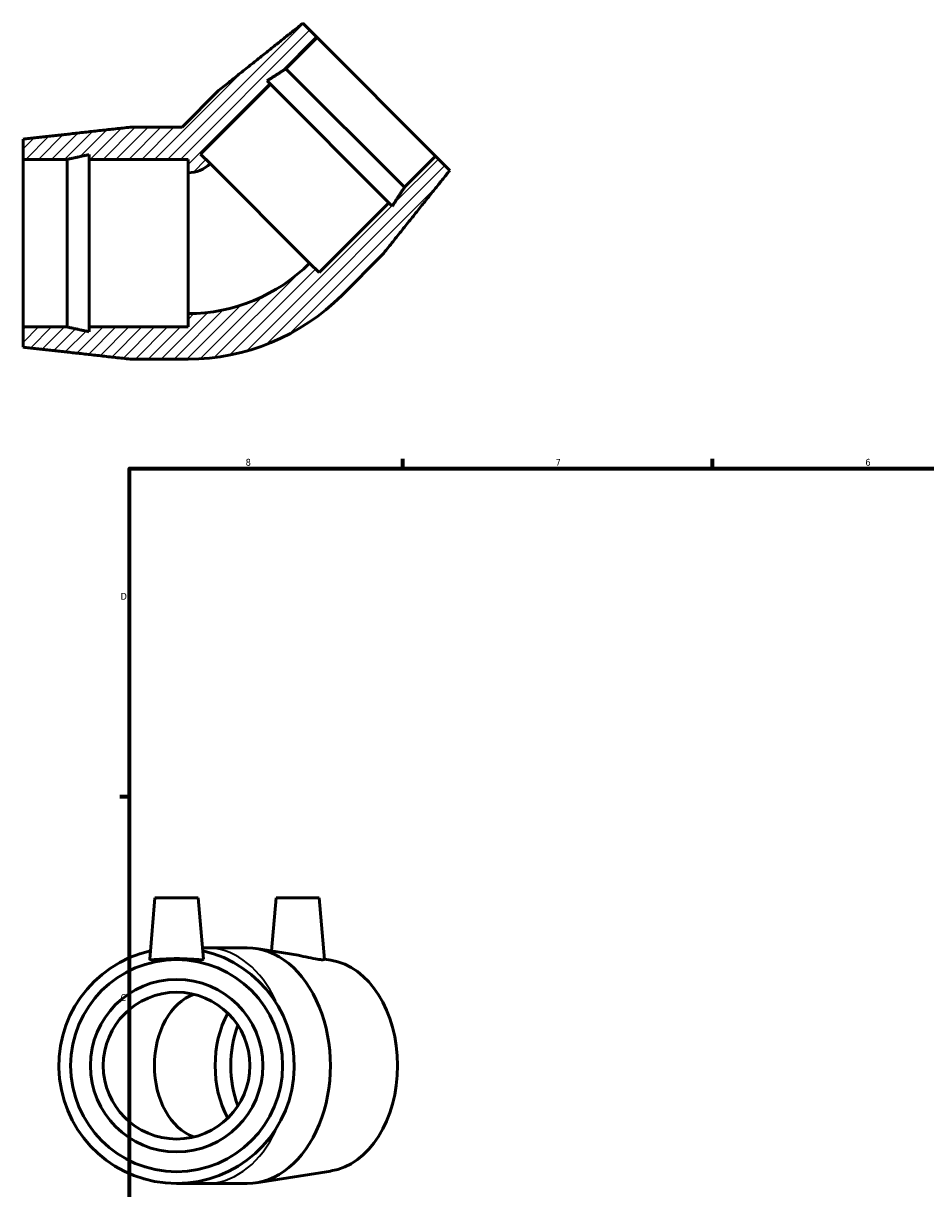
# Model space of a CAD drawing. Header units: inches. Extents: x -1 to 44.1, y -0.9 to 32.8.
# Tile 2 of 4: x -1 to 11.4, y 11.1 to 27.1. Entities that reach past the tile are written whole.
import ezdxf

# ---------------------------------------------------------------- set-up
doc = ezdxf.new("R2010")
doc.units = ezdxf.units.IN
doc.header["$MEASUREMENT"] = 0
for name, color, linetype, lineweight in [('Border (ANSI)', 7, 'Continuous', 70), ('Hatch (ANSI)', 7, 'Continuous', 18), ('Visible (ANSI)', 7, 'Continuous', 50), ('Visible Narrow (ANSI)', 7, 'Continuous', 35)]:
    doc.layers.add(name, color=color, linetype=linetype, lineweight=lineweight)
doc.styles.add('Note Text (ANSI)', font='tahoma.ttf')

# ---------------------------------------------------------------- blocks, each defined once
blk = doc.blocks.new('Borders Default Border')
at = {"layer": 'Border (ANSI)'}
for p, q in [((4.25, 21), (4.25, 21.134)), ((8.5, 21), (8.5, 21.134)), ((0.5, 16.5), (0.366, 16.5))]:
    blk.add_line(p, q, dxfattribs=at)
at = {"layer": 'Border (ANSI)', "flags": 128}
blk.add_lwpolyline([(0.5, 1), (0.5, 21), (33.5, 21), (33.5, 1), (0.5, 1)], dxfattribs=at)
at = {"layer": 'Border (ANSI)', "color": 5, "true_color": 0x0000ff, "char_height": 0.0945, "attachment_point": 7, "style": 'Note Text (ANSI)'}
for s, insert in [('8', (2.094, 21.038)), ('7', (6.346, 21.04)), ('6', (10.595, 21.038)), ('D', (0.378, 19.203)), ('C', (0.378, 13.701))]:
    blk.add_mtext(s, dxfattribs=dict(at, insert=insert))

msp = doc.modelspace()

# ---------------------------------------------------------------- hatches: boundary and pattern name
at = {"layer": 'Hatch (ANSI)'}
h = msp.add_hatch(dxfattribs=at)
h.set_pattern_fill('ANSI31', color=256, style=0)
edge = h.paths.add_edge_path()
edge.add_ellipse((1.303, 25.483), major_axis=(2.982, 0), ratio=1, start_angle=270, end_angle=315)
edge.add_line((3.412, 23.375), (3.972, 23.935))
edge.add_spline(control_points=[(3.972, 23.935), (4.458, 24.543), (4.894, 25.089)], knot_values=[3.690479, 3.690479, 3.690479, 7.439012, 7.439012, 7.439012], weights=[1.006002, 1.007626, 1.00636], degree=2, periodic=0)
edge.add_line((4.894, 25.089), (4.698, 25.285))
edge.add_line((4.698, 25.285), (4.272, 24.858))
edge.add_spline(control_points=[(4.272, 24.858), (4.191, 24.732), (4.105, 24.599)], knot_values=[3.529969, 3.529969, 3.529969, 4.304775, 4.304775, 4.304775], weights=[1.015668, 1.015689, 1.014963], degree=2, periodic=0)
edge.add_line((4.105, 24.599), (4.059, 24.645))
edge.add_line((4.059, 24.645), (3.1, 23.687))
edge.add_line((3.1, 23.687), (2.97, 23.816))
edge.add_ellipse((1.303, 25.483), major_axis=(-1.667, -1.667), ratio=1, start_angle=45, end_angle=90, ccw=False)
edge.add_line((1.303, 23.126), (1.303, 22.942))
edge.add_line((1.303, 22.942), (-0.053, 22.942))
edge.add_line((-0.053, 22.942), (-0.053, 22.877))
edge.add_spline(control_points=[(-0.053, 22.877), (-0.208, 22.91), (-0.354, 22.942)], knot_values=[0, 0, 0, 0.783452, 0.783452, 0.783452], weights=[1, 1.000367, 1], degree=2, periodic=0)
edge.add_line((-0.354, 22.942), (-0.957, 22.942))
edge.add_line((-0.957, 22.942), (-0.957, 22.665))
edge.add_spline(control_points=[(-0.957, 22.665), (-0.263, 22.588), (0.511, 22.501)], knot_values=[0, 0, 0, 3.750744, 3.750744, 3.750744], weights=[1, 1.001437, 1], degree=2, periodic=0)
edge.add_line((0.511, 22.501), (1.303, 22.501))
edge = h.paths.add_edge_path()
edge.add_line((1.723, 26.184), (1.221, 25.681))
edge.add_line((1.221, 25.681), (0.511, 25.681))
edge.add_spline(control_points=[(0.511, 25.681), (-0.263, 25.595), (-0.957, 25.517)], knot_values=[0, 0, 0, 3.750744, 3.750744, 3.750744], weights=[1, 1.001437, 1], degree=2, periodic=0)
edge.add_line((-0.957, 25.517), (-0.957, 25.24))
edge.add_line((-0.957, 25.24), (-0.354, 25.24))
edge.add_spline(control_points=[(-0.354, 25.24), (-0.208, 25.272), (-0.053, 25.306)], knot_values=[0, 0, 0, 0.783452, 0.783452, 0.783452], weights=[1, 1.000367, 1], degree=2, periodic=0)
edge.add_line((-0.053, 25.306), (-0.053, 25.24))
edge.add_line((-0.053, 25.24), (1.303, 25.24))
edge.add_line((1.303, 25.24), (1.303, 25.056))
edge.add_ellipse((1.303, 25.483), major_axis=(0.427, 0), ratio=1, start_angle=270, end_angle=315)
edge.add_line((1.605, 25.181), (1.475, 25.311))
edge.add_line((1.475, 25.311), (2.434, 26.27))
edge.add_line((2.434, 26.27), (2.387, 26.317))
edge.add_spline(control_points=[(2.387, 26.317), (2.521, 26.402), (2.647, 26.483)], knot_values=[2.797544, 2.797544, 2.797544, 3.57235, 3.57235, 3.57235], weights=[1.014963, 1.015689, 1.015668], degree=2, periodic=0)
edge.add_line((2.647, 26.483), (3.073, 26.909))
edge.add_line((3.073, 26.909), (2.877, 27.105))
edge.add_spline(control_points=[(2.877, 27.105), (2.332, 26.67), (1.723, 26.184)], knot_values=[4.154462, 4.154462, 4.154462, 7.902995, 7.902995, 7.902995], weights=[1.00636, 1.007626, 1.006002], degree=2, periodic=0)

# ---------------------------------------------------------------- linework, layer by layer
at = {"layer": 'Visible (ANSI)'}
for p, q in [((3.073, 26.909), (2.877, 27.105)), ((2.647, 26.483), (3.073, 26.909)), ((3.073, 26.909), (4.698, 25.285)), ((2.647, 26.483), (4.272, 24.858)), ((1.475, 25.311), (2.434, 26.27)), ((2.434, 26.27), (2.387, 26.317)), ((2.434, 26.27), (4.059, 24.645)), ((1.723, 26.184), (1.221, 25.681)), ((1.221, 25.681), (0.511, 25.681)), ((-0.957, 25.517), (-0.957, 25.24)), ((-0.053, 25.306), (-0.053, 25.24)), ((1.605, 25.181), (1.475, 25.311)), ((4.698, 25.285), (4.272, 24.858)), ((4.894, 25.089), (4.698, 25.285)), ((-0.957, 25.24), (-0.354, 25.24)), ((-0.957, 22.942), (-0.957, 25.24)), ((-0.354, 22.942), (-0.354, 25.24)), ((-0.053, 25.24), (1.303, 25.24)), ((-0.053, 22.942), (-0.053, 25.24)), ((1.303, 25.24), (1.303, 25.056)), ((1.605, 25.181), (2.97, 23.816)), ((1.303, 23.126), (1.303, 25.056)), ((4.059, 24.645), (3.1, 23.687)), ((4.105, 24.599), (4.059, 24.645)), ((3.1, 23.687), (2.97, 23.816)), ((3.412, 23.375), (3.972, 23.935)), ((1.303, 23.126), (1.303, 22.942)), ((-0.354, 22.942), (-0.957, 22.942)), ((-0.957, 22.942), (-0.957, 22.665)), ((1.303, 22.942), (-0.053, 22.942)), ((-0.053, 22.942), (-0.053, 22.877)), ((0.511, 22.501), (1.303, 22.501)), ((0.85, 15.116), (0.777, 14.277)), ((0.85, 15.116), (1.441, 15.116)), ((1.441, 15.116), (1.514, 14.277)), ((2.511, 15.116), (2.447, 14.389)), ((2.511, 15.116), (3.101, 15.116)), ((3.101, 15.116), (3.175, 14.271)), ((1.553, 14.431), (1.501, 14.431)), ((2.114, 14.431), (1.553, 14.431)), ((2.7, 14.349), (2.239, 14.421)), ((3.264, 14.261), (3.175, 14.275)), ((3.264, 11.371), (2.239, 11.211)), ((1.146, 11.201), (1.553, 11.201)), ((2.114, 11.201), (1.553, 11.201))]:
    msp.add_line(p, q, dxfattribs=at)
for radius in [1.454, 1.183, 1.006]:
    msp.add_circle((1.146, 12.816), radius, dxfattribs=at)
for centre, radius, start, end in [((1.303, 25.483), 0.427, 270, 315), ((1.303, 25.483), 2.357, 270, 315), ((1.303, 25.483), 2.982, 270, 315), ((1.146, 12.816), 1.615, 102.834, 77.166)]:
    msp.add_arc(centre, radius, start, end, dxfattribs=at)
for centre, major_axis, start_param, end_param in [((2.114, 12.816), (0, -1.615), 0, 3.141593), ((3.151, 12.816), (0, -1.453), 0.110274, 3.031318), ((1.553, 12.816), (0, 1.006), 0.239755, 2.901838), ((2.512, 12.816), (0, -1.183), 4.058558, 5.36622), ((2.725, 12.816), (0, -1.183), 4.226116, 5.198662)]:
    msp.add_ellipse(centre, major_axis=major_axis, ratio=0.707107, start_param=start_param, end_param=end_param, dxfattribs=at)
for points, weights in [([(2.877, 27.105), (2.332, 26.67), (1.723, 26.184)], [1.00635960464, 1.00762640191, 1.00600170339]), ([(2.387, 26.317), (2.521, 26.402), (2.647, 26.483)], [1.01496318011, 1.01568868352, 1.01566828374]), ([(0.511, 25.681), (-0.263, 25.595), (-0.957, 25.517)], [1, 1.00143688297, 1]), ([(-0.354, 25.24), (-0.208, 25.272), (-0.053, 25.306)], [1, 1.00036738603, 1]), ([(3.972, 23.935), (4.458, 24.543), (4.894, 25.089)], [1.0060017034, 1.00762640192, 1.00635960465]), ([(4.272, 24.858), (4.191, 24.732), (4.105, 24.599)], [1.01566828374, 1.01568868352, 1.01496318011]), ([(-0.053, 22.877), (-0.208, 22.91), (-0.354, 22.942)], [1, 1.00036738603, 1]), ([(-0.957, 22.665), (-0.263, 22.588), (0.511, 22.501)], [1, 1.00143688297, 1])]:
    msp.add_rational_spline(points, weights, degree=2, dxfattribs=at)
for points, knots in [([(1.514, 14.276), (1.513, 14.271), (1.503, 14.268), (1.464, 14.268), (1.435, 14.269), (1.37, 14.274), (1.329, 14.277), (1.24, 14.281), (1.191, 14.283), (1.1, 14.283), (1.052, 14.281), (0.962, 14.277), (0.921, 14.274), (0.856, 14.269), (0.827, 14.268), (0.789, 14.268), (0.778, 14.271), (0.777, 14.276), (0.777, 14.277), (0.777, 14.277)], [0, 0, 0, 0, 0.344065, 0.344065, 0.688131, 0.688131, 1.034288, 1.034288, 1.380445, 1.380445, 1.726603, 1.726603, 2.07276, 2.07276, 2.416825, 2.416825, 2.760891, 2.760891, 2.794873, 2.794873, 2.794873, 2.794873]), ([(3.175, 14.271), (3.175, 14.269), (3.167, 14.268), (3.133, 14.268), (3.107, 14.271), (3.043, 14.281), (3.001, 14.289), (2.909, 14.308), (2.86, 14.319), (2.776, 14.336), (2.737, 14.343), (2.7, 14.349)], [2.086275, 2.086275, 2.086275, 2.086275, 2.416825, 2.416825, 2.760891, 2.760891, 3.126258, 3.126258, 3.491626, 3.491626, 3.777146, 3.777146, 3.777146, 3.777146])]:
    msp.add_open_spline(points, degree=3, knots=knots, dxfattribs=at)
msp.add_open_spline([(1.514, 14.277), (1.514, 14.277), (1.514, 14.276), (1.514, 14.276)], degree=3, dxfattribs=at)
at = {"layer": 'Visible Narrow (ANSI)'}
for major_axis, start_param, end_param in [((0, 1.615), 5.296313, 6.231245), ((0, -1.615), 0.051941, 0.986872)]:
    msp.add_ellipse((1.553, 12.816), major_axis=major_axis, ratio=0.707107, start_param=start_param, end_param=end_param, dxfattribs=at)

# ---------------------------------------------------------------- block references
msp.add_blockref('Borders Default Border', (0, 0))

doc.saveas('drawing.dxf')
